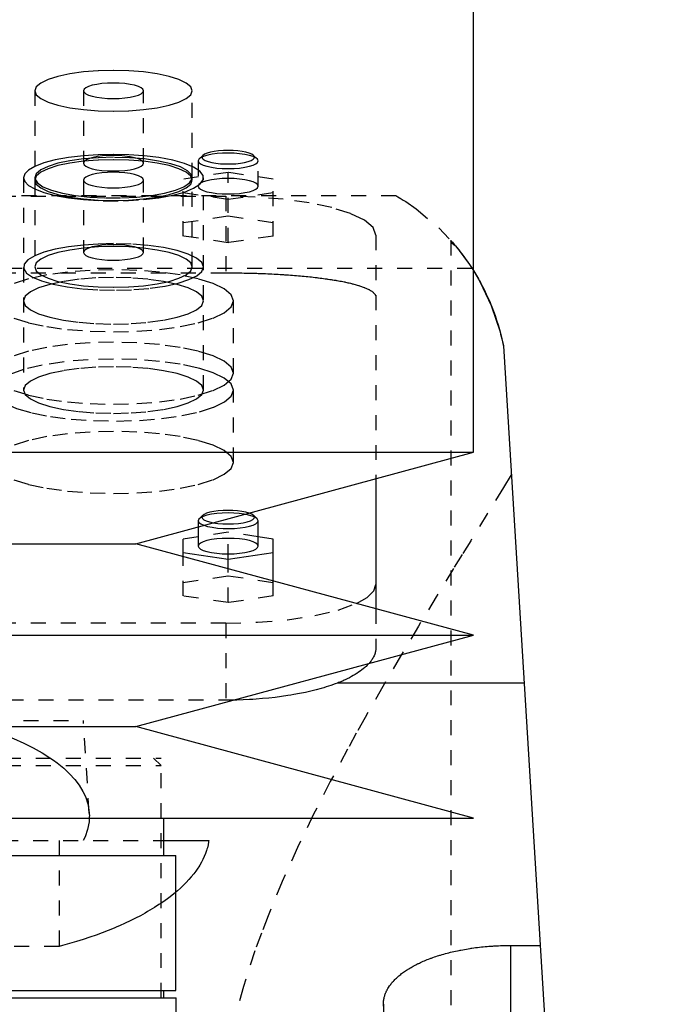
# Model space of a CAD drawing. Extents: x -90 to 90, y -1 to 818.
# Tile 10 of 11: x 15 to 57, y 573 to 638. Entities that reach past the tile are written whole.
import ezdxf

# ---------------------------------------------------------------- set-up
doc = ezdxf.new("R2010")
doc.units = 0
doc.linetypes.add('DASHED', pattern=[2, 1, -1])
doc.layers.add('AM_0', color=7, linetype='CONTINUOUS')
doc.layers.add('AM_3', color=7, linetype='DASHED')

msp = doc.modelspace()

# ---------------------------------------------------------------- linework, layer by layer
at = {"layer": 'AM_0', "color": 7, "linetype": 'CONTINUOUS'}
for p, q in [((45, 609.4), (45, 676.5)), ((47, 616.5), (57, 453.55)), ((-45, 609.4), (45, 609.4)), ((22.5, 603.3), (45, 609.4)), ((38.5, 607.638), (38.5, 598.962)), ((30.577, 604.968), (30.336, 605.192)), ((30.65, 604.829), (30.577, 604.968)), ((30.65, 603.139), (30.65, 604.829)), ((26.65, 604.425), (26.65, 603.139)), ((26.65, 603.76), (25.65, 603.61)), ((25.65, 602.446), (25.65, 603.61)), ((31.65, 603.61), (30.65, 603.76)), ((31.65, 600.819), (31.65, 603.61)), ((-22.5, 603.3), (22.5, 603.3)), ((45, 597.2), (22.5, 603.3)), ((25.65, 602.714), (28.65, 602.266)), ((28.65, 602.266), (31.65, 602.714)), ((28.65, 601.633), (28.65, 602.266)), ((-45, 597.2), (45, 597.2)), ((22.5, 591.1), (45, 597.2)), ((48.381, 594), (35.934, 594)), ((-22.5, 591.1), (22.5, 591.1)), ((45, 585), (22.5, 591.1)), ((-45, 585), (45, 585)), ((24.35, 582.5), (24.35, 585)), ((24.355, 583.5), (27.357, 583.5)), ((10.502, 582.5), (25.15, 582.5)), ((25.15, 573.5), (25.15, 582.5)), ((47.5, 568.249), (47.5, 576.506)), ((47.5, 576.506), (49.454, 576.506)), ((10.502, 573.5), (25.15, 573.5)), ((24.35, 573), (24.35, 573.5)), ((10.433, 573), (25.175, 573)), ((25.431, 537.373), (25.175, 573))]:
    msp.add_line(p, q, dxfattribs=at)
for points in [[(27.025, 604.528), (27.28, 604.452), (27.586, 604.391), (27.932, 604.346), (28.305, 604.32), (28.691, 604.312), (29.075, 604.324), (29.444, 604.354), (29.782, 604.403), (30.079, 604.467), (30.321, 604.545), (30.502, 604.634), (30.613, 604.73), (30.65, 604.829)], [(27.656, 604.698), (27.965, 604.654), (28.301, 604.627), (28.652, 604.618), (29.002, 604.627), (29.339, 604.655), (29.647, 604.699), (29.915, 604.758), (30.132, 604.83), (30.288, 604.912), (30.378, 605), (30.398, 605.091), (30.347, 605.181), (30.228, 605.267), (30.044, 605.345)], [(26.65, 603.139), (26.688, 603.038), (26.802, 602.941), (26.987, 602.851), (27.236, 602.773), (27.539, 602.709), (27.885, 602.661), (28.26, 602.631), (28.65, 602.621), (29.04, 602.631), (29.415, 602.661), (29.761, 602.709), (30.064, 602.773), (30.313, 602.851), (30.498, 602.941), (30.612, 603.038), (30.65, 603.139)], [(37.209, 599.316), (37.919, 599.719), (38.354, 600.147), (38.5, 600.588)]]:
    msp.add_lwpolyline(points, dxfattribs=at)
for points in [[(44.999, 621.522, 0), (45.433, 620.784, 0), (46.194, 619.185, 0), (46.782, 617.431, 0), (47, 616.5, 0)], [(38.041, 595.316, 0), (38.004, 595.276, 0), (37.927, 595.196, 0), (37.844, 595.116, 0), (37.8, 595.076, 0), (37.755, 595.037, 0), (37.662, 594.958, 0), (37.562, 594.88, 0), (37.458, 594.803, 0), (37.349, 594.727, 0), (37.235, 594.652, 0), (37.176, 594.615, 0), (37.116, 594.578, 0), (36.992, 594.505, 0), (36.864, 594.433, 0), (36.731, 594.363, 0), (36.595, 594.294, 0), (36.454, 594.226, 0), (36.382, 594.192, 0), (36.31, 594.159, 0), (36.162, 594.094, 0), (36.011, 594.031, 0), (35.934, 594, 0)], [(35.934, 594, 0), (35.79, 593.946, 0), (35.495, 593.843, 0), (35.186, 593.744, 0), (35.025, 593.695, 0), (34.861, 593.648, 0), (34.52, 593.555, 0), (34.165, 593.467, 0), (33.796, 593.384, 0), (33.415, 593.306, 0), (33.024, 593.233, 0), (32.824, 593.199, 0), (32.622, 593.167, 0), (32.212, 593.106, 0), (31.794, 593.052, 0), (31.37, 593.005, 0), (30.942, 592.964, 0), (30.511, 592.93, 0), (30.295, 592.915, 0), (30.079, 592.902, 0), (29.647, 592.882, 0), (29.217, 592.868, 0), (29.003, 592.863, 0)], [(27.357, 583.5, 0), (27.343, 583.404, 0), (27.307, 583.212, 0), (27.261, 583.02, 0), (27.233, 582.923, 0), (27.203, 582.826, 0), (27.134, 582.632, 0), (27.055, 582.438, 0), (26.965, 582.243, 0), (26.863, 582.049, 0), (26.751, 581.855, 0), (26.691, 581.758, 0), (26.628, 581.661, 0), (26.494, 581.467, 0), (26.349, 581.275, 0), (26.193, 581.084, 0), (26.027, 580.893, 0), (25.851, 580.704, 0), (25.759, 580.61, 0), (25.664, 580.516, 0), (25.467, 580.33, 0), (25.26, 580.145, 0), (25.152, 580.054, 0)], [(39, 572.578, 0), (39, 572.605, 0), (39.002, 572.658, 0), (39.005, 572.712, 0), (39.007, 572.739, 0), (39.009, 572.766, 0), (39.015, 572.82, 0), (39.023, 572.874, 0), (39.033, 572.929, 0), (39.044, 572.983, 0), (39.056, 573.038, 0), (39.063, 573.065, 0), (39.071, 573.092, 0), (39.086, 573.147, 0), (39.104, 573.202, 0), (39.123, 573.256, 0), (39.144, 573.311, 0), (39.167, 573.366, 0), (39.179, 573.393, 0), (39.191, 573.421, 0), (39.218, 573.475, 0), (39.245, 573.53, 0), (39.26, 573.557, 0), (39.275, 573.584, 0), (39.306, 573.639, 0), (39.339, 573.693, 0), (39.356, 573.72, 0), (39.374, 573.747, 0), (39.41, 573.801, 0), (39.448, 573.854, 0), (39.488, 573.908, 0), (39.529, 573.961, 0), (39.572, 574.014, 0), (39.595, 574.04, 0), (39.617, 574.067, 0), (39.664, 574.119, 0), (39.712, 574.171, 0), (39.761, 574.223, 0), (39.813, 574.274, 0), (39.866, 574.325, 0), (39.893, 574.351, 0), (39.92, 574.376, 0), (39.977, 574.426, 0), (40.034, 574.476, 0), (40.094, 574.526, 0), (40.155, 574.575, 0), (40.217, 574.624, 0), (40.249, 574.648, 0), (40.281, 574.672, 0), (40.346, 574.72, 0), (40.413, 574.767, 0), (40.481, 574.814, 0), (40.551, 574.86, 0), (40.622, 574.906, 0), (40.658, 574.928, 0), (40.694, 574.951, 0), (40.768, 574.995, 0), (40.843, 575.039, 0), (40.919, 575.083, 0), (40.996, 575.126, 0), (41.075, 575.168, 0), (41.114, 575.189, 0), (41.154, 575.21, 0), (41.235, 575.251, 0), (41.317, 575.291, 0), (41.358, 575.311, 0), (41.4, 575.331, 0), (41.484, 575.37, 0), (41.569, 575.408, 0), (41.611, 575.427, 0), (41.654, 575.446, 0), (41.742, 575.483, 0), (41.831, 575.52, 0), (41.922, 575.557, 0), (42.015, 575.593, 0), (42.109, 575.629, 0), (42.157, 575.647, 0), (42.205, 575.665, 0), (42.302, 575.7, 0), (42.402, 575.734, 0), (42.502, 575.768, 0), (42.604, 575.801, 0), (42.708, 575.834, 0), (42.76, 575.85, 0), (42.813, 575.866, 0), (42.919, 575.898, 0), (43.027, 575.929, 0), (43.136, 575.959, 0), (43.247, 575.988, 0), (43.358, 576.017, 0), (43.415, 576.032, 0), (43.471, 576.045, 0), (43.585, 576.073, 0), (43.701, 576.1, 0), (43.817, 576.126, 0), (43.934, 576.151, 0), (44.053, 576.175, 0), (44.112, 576.187, 0), (44.172, 576.199, 0), (44.292, 576.221, 0), (44.413, 576.243, 0), (44.535, 576.264, 0), (44.657, 576.284, 0), (44.781, 576.304, 0), (44.843, 576.313, 0), (44.905, 576.322, 0), (45.029, 576.34, 0), (45.154, 576.357, 0), (45.217, 576.365, 0), (45.28, 576.373, 0), (45.406, 576.388, 0), (45.533, 576.402, 0), (45.596, 576.408, 0), (45.66, 576.415, 0), (45.787, 576.427, 0), (45.914, 576.439, 0), (46.042, 576.449, 0), (46.169, 576.459, 0), (46.297, 576.467, 0), (46.361, 576.472, 0), (46.424, 576.475, 0), (46.552, 576.482, 0), (46.679, 576.488, 0), (46.807, 576.493, 0), (46.934, 576.498, 0), (47.06, 576.501, 0), (47.123, 576.502, 0), (47.186, 576.504, 0), (47.312, 576.505, 0), (47.438, 576.506, 0), (47.5, 576.506, 0)], [(39.004, 572.45, 0), (39, 572.578, 0)]]:
    msp.add_polyline3d(points, dxfattribs=at)
at = {"layer": 'AM_3', "color": 6, "linetype": 'DASHED'}
for p, q in [((15.75, 633.506), (15.75, 627.71)), ((19, 633.506), (19, 628.676)), ((23, 628.676), (23, 633.506)), ((26.25, 627.71), (26.25, 633.506)), ((26.964, 629.198), (26.723, 628.974)), ((30.577, 628.974), (30.336, 629.198)), ((19.075, 628.817), (19, 628.676)), ((26.723, 628.974), (26.65, 628.835)), ((26.65, 628.835), (26.65, 627.145)), ((30.65, 627.145), (30.65, 628.835)), ((28.65, 628.064), (25.65, 627.616)), ((28.65, 623.374), (28.65, 628.064)), ((31.65, 627.616), (28.65, 628.064)), ((15, 627.71), (15, 613.547)), ((15.75, 627.71), (15.759, 627.633)), ((15.75, 627.553), (15.75, 621.758)), ((19, 627.553), (19, 622.724)), ((23, 622.724), (23, 627.553)), ((25.65, 623.822), (25.65, 627.616)), ((26.25, 621.758), (26.25, 627.553)), ((27, 613.547), (27, 627.71)), ((31.65, 623.822), (31.65, 627.616)), ((39.86, 626.5), (-39.86, 626.5)), ((25.65, 626.719), (28.65, 626.271)), ((28.65, 626.271), (31.65, 626.719)), ((-28.5, 626.47), (28.5, 626.47)), ((28.5, 626.47), (28.5, 621.365)), ((25.65, 624.718), (28.65, 625.167)), ((28.65, 625.167), (31.65, 624.718)), ((38.5, 623.882), (38.5, 607.638)), ((28.65, 623.374), (25.65, 623.822)), ((31.65, 623.822), (28.65, 623.374)), ((43.5, 623.519), (43.5, 453.55)), ((44.917, 621.65), (-44.917, 621.65)), ((-28.5, 621.365), (28.5, 621.365)), ((44.917, 621.65), (44.999, 621.522)), ((29, 614.671), (29, 619.5)), ((29, 608.718), (29, 613.547)), ((26.65, 604.829), (26.65, 604.425)), ((26.964, 605.192), (26.723, 604.968)), ((28.65, 604.059), (26.65, 603.76)), ((28.65, 602.266), (28.65, 604.059)), ((30.65, 603.76), (28.65, 604.059)), ((25.65, 599.816), (25.65, 602.446)), ((28.65, 599.368), (28.65, 601.633)), ((25.65, 600.713), (28.65, 601.161)), ((28.65, 601.161), (31.65, 600.713)), ((31.65, 599.816), (31.65, 600.819)), ((28.65, 599.368), (25.65, 599.816)), ((31.65, 599.816), (28.65, 599.368)), ((38.5, 598.962), (38.5, 596.365)), ((28.5, 598), (-28.5, 598)), ((28.5, 598), (28.5, 592.859)), ((29.003, 592.863), (-29.003, 592.863)), ((-19, 591.5), (19, 591.5)), ((19.386, 585.33), (19, 591.5)), ((-24.175, 589), (24.175, 589)), ((-24.175, 588.5), (24.175, 588.5)), ((24.175, 588.5), (23.675, 589)), ((24.175, 573), (24.175, 589)), ((24.175, 573), (24.175, 588.5)), ((-24.355, 583.5), (24.355, 583.5)), ((17.375, 583.5), (17.375, 576.439)), ((17.375, 576.439), (-17.375, 576.439)), ((39, 572.578), (39, 453.55))]:
    msp.add_line(p, q, dxfattribs=at)
for points in [[(21, 634.865), (19.976, 634.839), (18.991, 634.761), (18.083, 634.636), (17.288, 634.467), (16.635, 634.261), (16.15, 634.026), (15.851, 633.771), (15.75, 633.506)], [(26.25, 633.506), (26.149, 633.771), (25.85, 634.026), (25.365, 634.261), (24.712, 634.467), (23.917, 634.636), (23.009, 634.761), (22.024, 634.839), (21, 634.865)], [(21, 634.024), (20.61, 634.014), (20.235, 633.984), (19.889, 633.936), (19.586, 633.872), (19.337, 633.794), (19.152, 633.704), (19.038, 633.607), (19, 633.506), (19.038, 633.405), (19.152, 633.308), (19.337, 633.218), (19.586, 633.14), (19.889, 633.076), (20.235, 633.028), (20.61, 632.998), (21, 632.988), (21.39, 632.998), (21.765, 633.028), (22.111, 633.076), (22.414, 633.14), (22.663, 633.218), (22.848, 633.308), (22.962, 633.405), (23, 633.506)], [(23, 633.506), (22.962, 633.607), (22.848, 633.704), (22.663, 633.794), (22.414, 633.872), (22.111, 633.936), (21.765, 633.984), (21.39, 634.014), (21, 634.024)], [(15.75, 633.506), (15.851, 633.241), (16.15, 632.986), (16.635, 632.751), (17.288, 632.545), (18.083, 632.376), (18.991, 632.251), (19.976, 632.173), (21, 632.147), (22.024, 632.173), (23.009, 632.251), (23.917, 632.376), (24.712, 632.545), (25.365, 632.751), (25.85, 632.986), (26.149, 633.241), (26.25, 633.506)], [(18.998, 629.174), (18.01, 629.057), (17.12, 628.895), (16.357, 628.694), (15.748, 628.461)], [(21, 629.263), (19.984, 629.241), (18.998, 629.174)], [(19, 628.676), (19.038, 628.575), (19.152, 628.478), (19.337, 628.389), (19.586, 628.31), (19.889, 628.246), (20.235, 628.198), (20.61, 628.169), (21, 628.159), (21.39, 628.169), (21.765, 628.198), (22.111, 628.246), (22.414, 628.31), (22.663, 628.389), (22.848, 628.478), (22.962, 628.575), (23, 628.676), (22.962, 628.777), (22.848, 628.874), (22.663, 628.964), (22.414, 629.042), (22.111, 629.107), (21.765, 629.155), (21.39, 629.184), (21, 629.194)], [(21, 629.194), (20.632, 629.185), (20.276, 629.159), (19.945, 629.116), (19.65, 629.058), (19.402, 628.987), (19.208, 628.906), (19.075, 628.817)], [(23.002, 629.174), (22.016, 629.241), (21, 629.263)], [(23.002, 626.247), (24.031, 626.37), (24.951, 626.542), (25.73, 626.755), (26.34, 627.003), (26.76, 627.275), (26.973, 627.564), (26.973, 627.857), (26.76, 628.146), (26.34, 628.418), (25.73, 628.666), (24.951, 628.879), (24.031, 629.051), (23.002, 629.174)], [(26.65, 628.835), (26.688, 628.734), (26.802, 628.637), (26.987, 628.547), (27.236, 628.469), (27.539, 628.404), (27.885, 628.357), (28.26, 628.327), (28.65, 628.317), (29.04, 628.327), (29.415, 628.357), (29.761, 628.404), (30.064, 628.469), (30.313, 628.547), (30.498, 628.637), (30.612, 628.734), (30.65, 628.835), (30.612, 628.936), (30.498, 629.033), (30.313, 629.122), (30.064, 629.201), (29.761, 629.265), (29.415, 629.313), (29.04, 629.343), (28.65, 629.353)], [(28.65, 629.353), (28.281, 629.344), (27.924, 629.317), (27.593, 629.274), (27.298, 629.216), (27.049, 629.145), (26.855, 629.063), (26.723, 628.974)], [(26.964, 629.198), (26.905, 629.111), (26.912, 629.024), (26.984, 628.938), (27.118, 628.858), (27.31, 628.785), (27.551, 628.724), (27.835, 628.676), (28.148, 628.642), (28.481, 628.626), (28.819, 628.626), (29.152, 628.642), (29.465, 628.676), (29.749, 628.724), (29.99, 628.785), (30.182, 628.858), (30.316, 628.938), (30.388, 629.024), (30.395, 629.111), (30.336, 629.198)], [(28.65, 629.529), (28.327, 629.522), (28.015, 629.498), (27.725, 629.461), (27.467, 629.41), (27.249, 629.348), (27.08, 629.276), (26.964, 629.198)], [(30.336, 629.198), (30.22, 629.276), (30.051, 629.348), (29.833, 629.41), (29.575, 629.461), (29.285, 629.498), (28.973, 629.522), (28.65, 629.529)], [(21, 629.069), (19.976, 629.043), (18.991, 628.966), (18.083, 628.84), (17.288, 628.671), (16.635, 628.465), (16.15, 628.23), (15.851, 627.976), (15.75, 627.71)], [(21, 628.912), (19.976, 628.886), (18.991, 628.809), (18.083, 628.683), (17.288, 628.514), (16.635, 628.308), (16.15, 628.073), (15.851, 627.818), (15.75, 627.553), (15.851, 627.288), (16.15, 627.033), (16.635, 626.798), (17.288, 626.592), (18.083, 626.423), (18.991, 626.298), (19.976, 626.22), (21, 626.194), (22.024, 626.22), (23.009, 626.298), (23.917, 626.423), (24.712, 626.592), (25.365, 626.798), (25.85, 627.033), (26.149, 627.288), (26.25, 627.553)], [(26.241, 627.633), (26.194, 627.909), (25.932, 628.176), (25.466, 628.425), (24.817, 628.643), (24.01, 628.824), (23.078, 628.958), (22.061, 629.041), (21, 629.069)], [(26.25, 627.553), (26.149, 627.818), (25.85, 628.073), (25.365, 628.308), (24.712, 628.514), (23.917, 628.683), (23.009, 628.809), (22.024, 628.886), (21, 628.912)], [(15.748, 628.461), (15.336, 628.223), (15.085, 627.97), (15, 627.71)], [(21, 628.071), (20.61, 628.061), (20.235, 628.031), (19.889, 627.984), (19.586, 627.919), (19.337, 627.841), (19.152, 627.751), (19.038, 627.654), (19, 627.553), (19.038, 627.452), (19.152, 627.355), (19.337, 627.266), (19.586, 627.187), (19.889, 627.123), (20.235, 627.075), (20.61, 627.045), (21, 627.036), (21.39, 627.045), (21.765, 627.075), (22.111, 627.123), (22.414, 627.187), (22.663, 627.266), (22.848, 627.355), (22.962, 627.452), (23, 627.553)], [(23, 627.553), (22.962, 627.654), (22.848, 627.751), (22.663, 627.841), (22.414, 627.919), (22.111, 627.984), (21.765, 628.031), (21.39, 628.061), (21, 628.071)], [(15, 627.71), (15.085, 627.45), (15.336, 627.198), (15.748, 626.96)], [(15.759, 627.633), (15.925, 627.363), (16.297, 627.106), (16.861, 626.875), (17.592, 626.677), (18.462, 626.521), (19.435, 626.413), (20.471, 626.359), (21.529, 626.359), (22.565, 626.413), (23.538, 626.521), (24.408, 626.677), (25.139, 626.875), (25.703, 627.106), (26.075, 627.363), (26.241, 627.633)], [(28.65, 627.662), (28.26, 627.652), (27.885, 627.623), (27.539, 627.575), (27.236, 627.511), (26.987, 627.432), (26.802, 627.343), (26.688, 627.246), (26.65, 627.145), (26.688, 627.044), (26.802, 626.946), (26.987, 626.857), (27.236, 626.778), (27.539, 626.714), (27.885, 626.666), (28.26, 626.637), (28.65, 626.627), (29.04, 626.637), (29.415, 626.666), (29.761, 626.714), (30.064, 626.778), (30.313, 626.857), (30.498, 626.946), (30.612, 627.044), (30.65, 627.145)], [(30.65, 627.145), (30.612, 627.246), (30.498, 627.343), (30.313, 627.432), (30.064, 627.511), (29.761, 627.575), (29.415, 627.623), (29.04, 627.652), (28.65, 627.662)], [(15.748, 626.96), (16.357, 626.727), (17.12, 626.526), (18.01, 626.364), (18.998, 626.247)], [(18.998, 626.247), (20.321, 626.167), (21.679, 626.167), (23.002, 626.247)], [(38.5, 623.882), (38.308, 624.387), (37.739, 624.872), (36.815, 625.32), (35.571, 625.712), (34.056, 626.034), (32.327, 626.273), (30.451, 626.42), (28.5, 626.47)], [(18.998, 623.221), (18.01, 623.104), (17.12, 622.942), (16.357, 622.741), (15.748, 622.508)], [(21, 623.311), (19.984, 623.288), (18.998, 623.221)], [(21, 623.241), (20.61, 623.231), (20.235, 623.202), (19.889, 623.154), (19.586, 623.09), (19.337, 623.011), (19.152, 622.922), (19.038, 622.825), (19, 622.724)], [(27, 621.758), (26.885, 622.061), (26.543, 622.352), (25.989, 622.62), (25.243, 622.856), (24.333, 623.049), (23.296, 623.192), (22.171, 623.281), (21, 623.311)], [(23, 622.724), (22.962, 622.825), (22.848, 622.922), (22.663, 623.011), (22.414, 623.09), (22.111, 623.154), (21.765, 623.202), (21.39, 623.231), (21, 623.241)], [(21, 623.116), (19.976, 623.09), (18.991, 623.013), (18.083, 622.887), (17.288, 622.718), (16.635, 622.513), (16.15, 622.278), (15.851, 622.023), (15.75, 621.758)], [(15.75, 621.758), (15.851, 621.493), (16.15, 621.238), (16.635, 621.003), (17.288, 620.797), (18.083, 620.628), (18.991, 620.502), (19.976, 620.425), (21, 620.399), (22.024, 620.425), (23.009, 620.502), (23.917, 620.628), (24.712, 620.797), (25.365, 621.003), (25.85, 621.238), (26.149, 621.493), (26.25, 621.758), (26.149, 622.023), (25.85, 622.278), (25.365, 622.513), (24.712, 622.718), (23.917, 622.887), (23.009, 623.013), (22.024, 623.09), (21, 623.116)], [(19, 622.724), (19.038, 622.623), (19.152, 622.525), (19.337, 622.436), (19.586, 622.357), (19.889, 622.293), (20.235, 622.245), (20.61, 622.216), (21, 622.206), (21.39, 622.216), (21.765, 622.245), (22.111, 622.293), (22.414, 622.357), (22.663, 622.436), (22.848, 622.525), (22.962, 622.623), (23, 622.724)], [(15.748, 622.508), (15.291, 622.235), (15.044, 621.945), (15.015, 621.647), (15.206, 621.354), (15.61, 621.075), (16.212, 620.822), (16.99, 620.603), (17.915, 620.426), (18.953, 620.298), (20.066, 620.224), (21.213, 620.206), (22.353, 620.245), (23.443, 620.339), (24.444, 620.486), (25.317, 620.679), (26.033, 620.912), (26.563, 621.176), (26.89, 621.461), (27, 621.758)], [(14.348, 618.35), (15.343, 618.036), (16.555, 617.778), (17.939, 617.587), (19.439, 617.469), (21, 617.43), (22.561, 617.469), (24.061, 617.587), (25.445, 617.778), (26.657, 618.036), (27.652, 618.35), (28.391, 618.708), (28.846, 619.096), (29, 619.5), (28.846, 619.904), (28.391, 620.292), (27.652, 620.65), (26.657, 620.964), (25.445, 621.222), (24.061, 621.413), (22.561, 621.531), (21, 621.571), (19.439, 621.531), (17.939, 621.413), (16.555, 621.222), (15.343, 620.964), (14.348, 620.65)], [(21, 621.053), (19.829, 621.023), (18.704, 620.935), (17.667, 620.791), (16.757, 620.598), (16.011, 620.363), (15.457, 620.094), (15.115, 619.803), (15, 619.5)], [(21, 617.947), (22.171, 617.977), (23.296, 618.065), (24.333, 618.209), (25.243, 618.402), (25.989, 618.637), (26.543, 618.906), (26.885, 619.197), (27, 619.5), (26.885, 619.803), (26.543, 620.094), (25.989, 620.363), (25.243, 620.598), (24.333, 620.791), (23.296, 620.935), (22.171, 621.023), (21, 621.053)], [(15, 619.5), (15.115, 619.197), (15.457, 618.906), (16.011, 618.637), (16.757, 618.402), (17.667, 618.209), (18.704, 618.065), (19.829, 617.977), (21, 617.947)], [(14.348, 613.52), (15.343, 613.207), (16.555, 612.949), (17.939, 612.758), (19.439, 612.64), (21, 612.6), (22.561, 612.64), (24.061, 612.758), (25.445, 612.949), (26.657, 613.207), (27.652, 613.52), (28.391, 613.878), (28.846, 614.267), (29, 614.671), (28.846, 615.075), (28.391, 615.463), (27.652, 615.821), (26.657, 616.135), (25.445, 616.392), (24.061, 616.584), (22.561, 616.702), (21, 616.741), (19.439, 616.702), (17.939, 616.584), (16.555, 616.392), (15.343, 616.135), (14.348, 615.821)], [(21, 615.618), (19.314, 615.571), (17.705, 615.434), (16.243, 615.212), (14.994, 614.915)], [(29, 613.547), (28.846, 613.951), (28.391, 614.34), (27.652, 614.698), (26.657, 615.011), (25.445, 615.269), (24.061, 615.46), (22.561, 615.578), (21, 615.618)], [(14.994, 614.915), (14.092, 614.591), (13.446, 614.229), (13.081, 613.841), (13.01, 613.442), (13.237, 613.047), (13.753, 612.67), (14.538, 612.327), (15.564, 612.028), (16.791, 611.786), (18.176, 611.61), (19.665, 611.506), (21.204, 611.477), (22.735, 611.526), (24.202, 611.65), (25.55, 611.844), (26.728, 612.102), (27.694, 612.413), (28.41, 612.767), (28.851, 613.15), (29, 613.547)], [(21, 615.1), (19.829, 615.07), (18.704, 614.982), (17.667, 614.838), (16.757, 614.645), (16.011, 614.41), (15.457, 614.142), (15.115, 613.85), (15, 613.547), (15.115, 613.244), (15.457, 612.953), (16.011, 612.684), (16.757, 612.449), (17.667, 612.256), (18.704, 612.113), (19.829, 612.024), (21, 611.994), (22.171, 612.024), (23.296, 612.113), (24.333, 612.256), (25.243, 612.449), (25.989, 612.684), (26.543, 612.953), (26.885, 613.244), (27, 613.547)], [(27, 613.547), (26.885, 613.85), (26.543, 614.142), (25.989, 614.41), (25.243, 614.645), (24.333, 614.838), (23.296, 614.982), (22.171, 615.07), (21, 615.1)], [(14.348, 607.568), (15.343, 607.254), (16.555, 606.996), (17.939, 606.805), (19.439, 606.687), (21, 606.647), (22.561, 606.687), (24.061, 606.805), (25.445, 606.996), (26.657, 607.254), (27.652, 607.568), (28.391, 607.926), (28.846, 608.314), (29, 608.718), (28.846, 609.122), (28.391, 609.51), (27.652, 609.868), (26.657, 610.182), (25.445, 610.44), (24.061, 610.631), (22.561, 610.749), (21, 610.788), (19.439, 610.749), (17.939, 610.631), (16.555, 610.44), (15.343, 610.182), (14.348, 609.868)], [(28.65, 605.524), (28.311, 605.515), (27.984, 605.49), (27.683, 605.448), (27.418, 605.393), (27.201, 605.325), (27.038, 605.247), (26.936, 605.163), (26.9, 605.075), (26.93, 604.987), (27.026, 604.902), (27.183, 604.824), (27.395, 604.755), (27.656, 604.698)], [(30.044, 605.345), (29.827, 605.406), (29.569, 605.456), (29.281, 605.493), (28.971, 605.516), (28.65, 605.524)], [(28.65, 605.347), (28.26, 605.337), (27.885, 605.308), (27.539, 605.26), (27.236, 605.195), (26.987, 605.117), (26.802, 605.028), (26.688, 604.93), (26.65, 604.829)], [(26.65, 604.829), (26.693, 604.723), (26.82, 604.621), (27.025, 604.528)], [(30.577, 604.968), (30.445, 605.058), (30.251, 605.14), (30.002, 605.211), (29.707, 605.269), (29.376, 605.312), (29.019, 605.338), (28.65, 605.347)], [(28.65, 603.657), (28.26, 603.647), (27.885, 603.617), (27.539, 603.569), (27.236, 603.505), (26.987, 603.427), (26.802, 603.337), (26.688, 603.24), (26.65, 603.139)], [(30.65, 603.139), (30.612, 603.24), (30.498, 603.337), (30.313, 603.427), (30.064, 603.505), (29.761, 603.569), (29.415, 603.617), (29.04, 603.647), (28.65, 603.657)], [(28.5, 598), (30.598, 598.058), (32.603, 598.228), (34.426, 598.503), (35.984, 598.872), (37.209, 599.316)]]:
    msp.add_lwpolyline(points, dxfattribs=at)
for points in [[(39.86, 626.5, 0), (39.89, 626.483, 0), (39.966, 626.438, 0), (40.065, 626.378, 0), (40.123, 626.343, 0), (40.186, 626.304, 0), (40.328, 626.215, 0), (40.489, 626.112, 0), (41.184, 625.629, 0), (42.688, 624.363, 0), (43.5, 623.519, 0)], [(43.813, 623.156, 0), (43.795, 623.166, 0), (43.763, 623.187, 0), (43.732, 623.208, 0), (43.717, 623.218, 0), (43.703, 623.228, 0), (43.676, 623.249, 0), (43.651, 623.269, 0), (43.628, 623.29, 0), (43.607, 623.31, 0), (43.588, 623.331, 0), (43.579, 623.341, 0), (43.571, 623.351, 0), (43.555, 623.371, 0), (43.542, 623.391, 0), (43.53, 623.411, 0), (43.521, 623.431, 0), (43.513, 623.451, 0), (43.51, 623.461, 0), (43.507, 623.47, 0), (43.503, 623.49, 0), (43.501, 623.509, 0), (43.5, 623.519, 0)], [(43.5, 623.519, 0), (43.501, 623.518, 0), (43.507, 623.511, 0), (43.521, 623.495, 0), (43.531, 623.485, 0), (43.542, 623.472, 0), (43.57, 623.44, 0), (43.604, 623.4, 0), (43.646, 623.352, 0), (43.695, 623.295, 0), (43.75, 623.23, 0), (43.78, 623.195, 0), (43.812, 623.157, 0), (43.878, 623.077, 0), (43.951, 622.988, 0), (44.027, 622.893, 0), (44.108, 622.791, 0), (44.191, 622.683, 0), (44.234, 622.627, 0), (44.277, 622.57, 0), (44.365, 622.452, 0), (44.455, 622.329, 0), (44.501, 622.265, 0)], [(43.813, 623.156, 0), (44.002, 622.924, 0), (44.376, 622.437, 0), (44.74, 621.92, 0), (44.917, 621.65, 0)], [(44.501, 622.265, 0), (44.581, 622.152, 0), (44.745, 621.912, 0), (44.914, 621.655, 0), (44.999, 621.521, 0)], [(28.5, 621.365, 0), (28.57, 621.365, 0), (28.711, 621.364, 0), (28.852, 621.364, 0), (28.922, 621.363, 0), (28.993, 621.363, 0), (29.136, 621.362, 0), (29.278, 621.36, 0), (29.421, 621.358, 0), (29.564, 621.356, 0), (29.708, 621.354, 0), (29.78, 621.352, 0), (29.852, 621.351, 0), (29.995, 621.347, 0), (30.139, 621.344, 0), (30.283, 621.34, 0), (30.427, 621.336, 0), (30.571, 621.332, 0), (30.642, 621.329, 0), (30.714, 621.327, 0), (30.857, 621.322, 0), (31.001, 621.316, 0), (31.072, 621.313, 0), (31.143, 621.31, 0), (31.285, 621.304, 0), (31.427, 621.298, 0), (31.498, 621.294, 0), (31.568, 621.291, 0), (31.709, 621.284, 0), (31.849, 621.276, 0), (31.989, 621.268, 0), (32.127, 621.26, 0), (32.265, 621.252, 0), (32.334, 621.247, 0), (32.402, 621.243, 0), (32.538, 621.234, 0), (32.674, 621.224, 0), (32.808, 621.215, 0), (32.941, 621.205, 0), (33.073, 621.194, 0), (33.139, 621.189, 0), (33.204, 621.184, 0), (33.334, 621.173, 0), (33.463, 621.161, 0), (33.591, 621.15, 0), (33.717, 621.138, 0), (33.842, 621.126, 0), (33.904, 621.12, 0), (33.965, 621.114, 0), (34.087, 621.101, 0), (34.208, 621.088, 0), (34.327, 621.075, 0), (34.444, 621.062, 0), (34.56, 621.048, 0), (34.618, 621.041, 0), (34.675, 621.034, 0), (34.788, 621.02, 0), (34.899, 621.006, 0), (35.008, 620.991, 0), (35.116, 620.976, 0), (35.222, 620.961, 0), (35.274, 620.954, 0), (35.326, 620.946, 0), (35.428, 620.931, 0), (35.528, 620.915, 0), (35.578, 620.908, 0), (35.627, 620.9, 0), (35.724, 620.884, 0), (35.821, 620.867, 0), (35.869, 620.859, 0), (35.917, 620.851, 0), (36.011, 620.834, 0), (36.105, 620.817, 0), (36.197, 620.799, 0), (36.288, 620.782, 0), (36.377, 620.763, 0), (36.422, 620.754, 0), (36.465, 620.745, 0), (36.552, 620.726, 0), (36.637, 620.707, 0), (36.721, 620.688, 0), (36.803, 620.669, 0), (36.884, 620.649, 0), (36.924, 620.639, 0), (36.963, 620.629, 0), (37.04, 620.609, 0), (37.116, 620.588, 0), (37.19, 620.568, 0), (37.262, 620.547, 0), (37.332, 620.526, 0), (37.366, 620.515, 0), (37.4, 620.504, 0), (37.466, 620.483, 0), (37.531, 620.461, 0), (37.594, 620.439, 0), (37.654, 620.417, 0), (37.713, 620.394, 0), (37.741, 620.383, 0), (37.769, 620.372, 0), (37.824, 620.349, 0), (37.876, 620.326, 0), (37.927, 620.303, 0), (37.975, 620.28, 0), (38.021, 620.256, 0), (38.043, 620.245, 0), (38.065, 620.233, 0), (38.107, 620.209, 0), (38.147, 620.186, 0), (38.166, 620.174, 0), (38.185, 620.162, 0), (38.22, 620.138, 0), (38.254, 620.114, 0), (38.27, 620.102, 0), (38.285, 620.09, 0), (38.314, 620.066, 0), (38.341, 620.042, 0), (38.366, 620.017, 0), (38.388, 619.993, 0), (38.409, 619.969, 0), (38.418, 619.957, 0), (38.427, 619.944, 0), (38.444, 619.92, 0), (38.458, 619.896, 0), (38.47, 619.871, 0), (38.48, 619.847, 0), (38.488, 619.823, 0), (38.491, 619.811, 0), (38.494, 619.799, 0), (38.498, 619.774, 0), (38.5, 619.75, 0), (38.5, 619.738, 0)], [(44.999, 621.521, 0), (45.067, 621.413, 0), (45.201, 621.189, 0), (45.336, 620.956, 0), (45.404, 620.836, 0), (45.471, 620.714, 0), (45.604, 620.464, 0), (45.735, 620.205, 0), (45.864, 619.939, 0), (45.989, 619.665, 0), (46.111, 619.385, 0), (46.17, 619.243, 0), (46.229, 619.099, 0), (46.341, 618.807, 0), (46.449, 618.51, 0), (46.551, 618.209, 0), (46.647, 617.903, 0), (46.737, 617.595, 0), (46.78, 617.44, 0), (46.821, 617.284, 0), (46.898, 616.971, 0), (46.968, 616.657, 0), (47, 616.5, 0)], [(47.528, 607.894, 0), (47.006, 607.043, 0), (45.931, 605.298, 0), (44.821, 603.499, 0), (44.254, 602.579, 0), (43.681, 601.647, 0), (42.519, 599.747, 0), (41.34, 597.8, 0), (40.152, 595.808, 0), (38.962, 593.775, 0), (37.778, 591.703, 0), (37.191, 590.652, 0), (36.609, 589.592, 0), (35.462, 587.444, 0), (34.348, 585.259, 0), (33.277, 583.038, 0), (32.26, 580.78, 0), (31.309, 578.484, 0), (30.863, 577.322, 0), (30.438, 576.149, 0), (29.661, 573.773, 0), (28.993, 571.353, 0), (28.705, 570.125, 0)], [(38.5, 596.365, 0), (38.5, 596.336, 0), (38.497, 596.28, 0), (38.492, 596.222, 0), (38.488, 596.194, 0), (38.483, 596.165, 0), (38.472, 596.107, 0), (38.459, 596.049, 0), (38.442, 595.99, 0), (38.422, 595.932, 0), (38.4, 595.873, 0), (38.388, 595.844, 0), (38.375, 595.815, 0), (38.346, 595.756, 0), (38.315, 595.697, 0), (38.281, 595.638, 0), (38.244, 595.58, 0), (38.204, 595.521, 0), (38.183, 595.492, 0), (38.161, 595.462, 0), (38.115, 595.404, 0), (38.066, 595.345, 0), (38.041, 595.316, 0)], [(10.658, 591.5, 0), (11.106, 591.385, 0), (11.975, 591.142, 0), (12.804, 590.881, 0), (13.202, 590.744, 0), (13.589, 590.603, 0), (14.328, 590.31, 0), (15.017, 590.004, 0), (15.654, 589.686, 0), (16.238, 589.359, 0), (16.767, 589.025, 0), (17.012, 588.855, 0), (17.246, 588.683, 0), (17.683, 588.327, 0), (18.075, 587.957, 0), (18.42, 587.576, 0), (18.715, 587.184, 0), (18.958, 586.783, 0), (19.06, 586.579, 0), (19.148, 586.374, 0), (19.284, 585.96, 0), (19.366, 585.541, 0), (19.386, 585.33, 0)], [(19.386, 585.33, 0), (19.389, 585.275, 0), (19.392, 585.165, 0), (19.391, 585.055, 0), (19.389, 585, 0)], [(19.389, 585, 0), (19.37, 584.748, 0), (19.274, 584.245, 0), (19.103, 583.747, 0), (18.99, 583.5, 0)], [(25.152, 580.054, 0), (25.001, 579.929, 0), (24.685, 579.682, 0), (24.352, 579.44, 0), (24.179, 579.321, 0)], [(24.179, 579.321, 0), (24.035, 579.225, 0), (23.741, 579.036, 0), (23.436, 578.85, 0), (23.28, 578.759, 0), (23.121, 578.668, 0), (22.797, 578.49, 0), (22.465, 578.317, 0), (22.124, 578.148, 0), (21.775, 577.983, 0), (21.413, 577.82, 0), (21.227, 577.739, 0), (21.038, 577.659, 0), (20.651, 577.501, 0), (20.251, 577.347, 0), (19.839, 577.196, 0), (19.415, 577.048, 0), (18.98, 576.905, 0), (18.758, 576.835, 0), (18.534, 576.766, 0), (18.078, 576.632, 0), (17.612, 576.502, 0), (17.375, 576.439, 0)]]:
    msp.add_polyline3d(points, dxfattribs=at)

doc.saveas('drawing.dxf')
